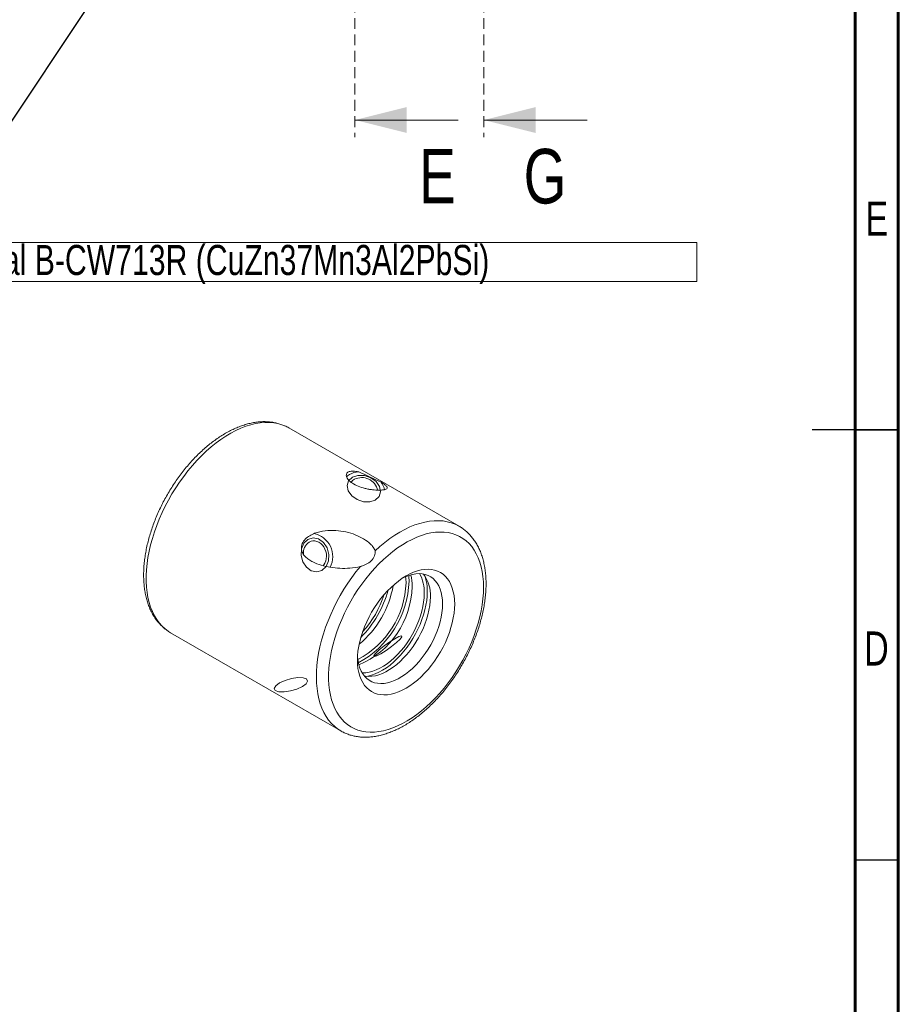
# Model space of a CAD drawing. Header units: millimetres. Extents: x 15 to 589, y 5 to 415.
# Tile 14 of 16: x 487 to 589, y 143 to 258. Entities that reach past the tile are written whole.
import ezdxf

# ---------------------------------------------------------------- set-up
doc = ezdxf.new("R2010")
doc.units = ezdxf.units.MM
doc.linetypes.add('HIDDEN', pattern=[1.905, 1.27, -0.635])
doc.styles.add('SLDTEXTSTYLE0', font='TXT', dxfattribs={"width": 0.75})
doc.dimstyles.new('SLDDIMSTYLE14', dxfattribs={"dimtxt": 0.18, "dimasz": 1.016, "dimexe": 0, "dimexo": 0.0625, "dimgap": 0, "dimtad": 0, "dimtih": 1, "dimtoh": 1, "dimdec": 0, "dimrnd": 1e-09, "dimzin": 0, "dimdsep": 46, "dimtxsty": 'Standard', "dimblk1": 'DOT', "dimblk2": 'DOT', "dimsah": 1, "dimcen": 0.09, "dimadec": 0, "dimazin": 0, "dimtfac": 1.016, "dimtdec": 0, "dimtofl": 0, "dimtmove": 0, "dimatfit": 3, "dimldrblk": 'DOT', "dimfxl": 0, "dimfrac": 2, "dimtolj": 1, "dimtzin": 0, "dimarcsym": 0})

# ---------------------------------------------------------------- blocks, each defined once
blk = doc.blocks.new('SW_NOTE_9')
at = {"color": 0, "linetype": 'Continuous', "lineweight": 0}
for p, q in [((0, -2.42), (0, 2.09)), ((0, 2.09), (90.52, 2.09)), ((90.52, 2.09), (90.52, -2.42)), ((90.52, -2.42), (0, -2.42))]:
    blk.add_line(p, q, dxfattribs=at)
at = {"color": 0, "linetype": 'Continuous', "lineweight": 0, "insert": (0.07, 1.82), "char_height": 3.5, "attachment_point": 1, "style": 'SLDTEXTSTYLE0'}
blk.add_mtext('Material B-CW713R (CuZn37Mn3Al2PbSi)', dxfattribs=at)
blk = doc.blocks.new('_DOT')
at = {"color": 0, "linetype": 'ByBlock', "lineweight": -2}
blk.add_line((-0.5, 0), (-1, 0), dxfattribs=at)
at = {"color": 0, "linetype": 'ByBlock', "const_width": 0.5}
blk.add_lwpolyline([(-0.25, 0, 1), (0.25, 0, 1)], format="xyb", close=True, dxfattribs=at)

msp = doc.modelspace()

# ---------------------------------------------------------------- linework, layer by layer
at = {"color": 7, "linetype": 'Continuous', "lineweight": 60}
for p, q in [((589, 415), (589, 5)), ((584, 410), (584, 10))]:
    msp.add_line(p, q, dxfattribs=at)
at = {"color": 7, "linetype": 'HIDDEN', "lineweight": 0}
for p, q in [((525.8061224, 366.4927567), (525.8061224, 244.0427567)), ((540.8061224, 366.4927567), (540.8061224, 244.0427567))]:
    msp.add_line(p, q, dxfattribs=at)
at = {"color": 7, "linetype": 'Continuous', "lineweight": 0}
for p, q in [((537.8061224, 246.0427567), (525.8061224, 246.0427567)), ((552.8061224, 246.0427567), (540.8061224, 246.0427567))]:
    msp.add_line(p, q, dxfattribs=at)
at = {"color": 7, "linetype": 'Continuous', "lineweight": 15}
for p, q in [((537.9115317, 198.8002776), (518.1125413, 210.2299915)), ((537.9115317, 198.8002776), (537.8987224, 198.8076442)), ((504.3636584, 186.4136469), (524.1626489, 174.983933)), ((504.3636584, 186.4136469), (504.3791994, 186.4047165)), ((524.1626489, 174.983933), (524.1806568, 174.9735925))]:
    msp.add_line(p, q, dxfattribs=at)
at = {"color": 7, "linetype": 'Continuous', "lineweight": 30}
for p, q in [((589.001, 210), (578.999, 210)), ((584, 210), (589, 210)), ((584, 160), (589, 160))]:
    msp.add_line(p, q, dxfattribs=at)
at = {"color": 1, "linetype": 'Continuous', "lineweight": 15, "flags": 128}
for points in [[(518.1125413, 210.2299915), (517.7438683, 210.4211304), (517.3001153, 210.5993093), (516.8346626, 210.7335382), (516.3491751, 210.8233362), (515.8453915, 210.8683818), (515.3251147, 210.8685141), (514.7902076, 210.8237333), (514.242585, 210.734198), (513.6842071, 210.6002298), (513.1170727, 210.4223082), (512.5432121, 210.2010698), (511.9646795, 209.9373066), (511.3835459, 209.6319633), (510.8018917, 209.2861327), (510.2217991, 208.9010526), (509.6453444, 208.4781013), (509.0745915, 208.0187933), (508.5115833, 207.5247726), (507.9583355, 206.9978082), (507.4168282, 206.4397853), (506.8890001, 205.8527023), (506.3767408, 205.2386614), (505.8818837, 204.5998595), (505.4062002, 203.9385837), (504.9513943, 203.2572019), (504.5190927, 202.5581519), (504.1108432, 201.8439373), (503.7281077, 201.1171151), (503.3722552, 200.3802851), (503.0445615, 199.6360873), (502.7461981, 198.8871844), (502.4782337, 198.1362582), (502.2416265, 197.3859955), (502.0372255, 196.6390831), (501.8657603, 195.8981945), (501.7278466, 195.165982), (501.6239763, 194.4450663), (501.5545223, 193.7380284), (501.5197333, 193.0473996), (501.5197333, 192.3756517), (501.5545223, 191.7251893), (501.6239763, 191.0983414), (501.7278466, 190.4973517), (501.8657603, 189.924371), (502.0372255, 189.3814519), (502.2416265, 188.8705359), (502.4782337, 188.393454), (502.7461981, 187.9519129), (503.0445615, 187.5474931), (503.3722552, 187.1816425), (503.7281077, 186.8556709), (504.1108432, 186.5707458), (504.3636584, 186.4136469)], [(537.8987224, 198.8076442), (537.886779, 198.8144644), (537.4592328, 199.0290893), (537.0084196, 199.199743), (536.5359739, 199.3258085), (536.0436058, 199.4068277), (535.5330998, 199.442508), (535.0063054, 199.4327195), (534.4651309, 199.3774978), (533.9115373, 199.2770432), (533.3475297, 199.13172), (532.7751518, 198.9420534), (532.196477, 198.7087316), (531.613602, 198.4325999), (531.0286383, 198.1146583), (530.4437052, 197.756058), (529.8609219, 197.3580998), (529.2823996, 196.922224), (528.7102344, 196.4500109), (528.1464991, 195.9431703)], [(526.4297272, 194.1191168), (525.9229726, 193.4885722), (525.4347455, 192.8341291), (524.9668147, 192.1581583), (524.5208767, 191.4631101), (524.0985455, 190.751501), (523.7013517, 190.0259095), (523.3307347, 189.2889652), (522.9880367, 188.5433377), (522.674499, 187.7917271), (522.3912584, 187.0368577), (522.1393407, 186.2814642), (521.9196582, 185.5282828), (521.7330076, 184.7800424), (521.5800639, 184.0394534), (521.4613817, 183.3091992), (521.3773916, 182.5919259), (521.3283972, 181.8902313), (521.3145763, 181.206658), (521.335979, 180.5436824), (521.3925269, 179.903706), (521.4840165, 179.2890481), (521.6101159, 178.7019351), (521.7703675, 178.1444937), (521.9641916, 177.6187444), (522.1908857, 177.1265911), (522.4496285, 176.6698168), (522.7394829, 176.2500772), (523.0593979, 175.8688918), (523.4082151, 175.527642), (523.7846714, 175.2275649), (524.1626489, 174.983933)]]:
    msp.add_lwpolyline(points, dxfattribs=at)
at = {"color": 7, "linetype": 'Continuous', "lineweight": 15, "flags": 128}
for points in [[(525.1785487, 204.8219705), (524.9444055, 204.6603035), (524.8262414, 204.552742)], [(522.0872015, 194.1866428), (522.1768113, 194.2926052), (522.3118316, 194.5087717), (522.4115175, 194.7539128), (522.4728405, 195.0205786), (522.4939367, 195.3006674), (522.4741648, 195.5856692), (522.4141263, 195.8669237), (522.3156446, 196.1358851), (522.1817131, 196.3843822), (522.0164003, 196.6048631), (521.82473, 196.7906292), (521.6125249, 196.9360368), (521.3862335, 197.0366668), (521.1527317, 197.0894616), (520.9191141, 197.0928179), (520.6924786, 197.0466334), (520.4797118, 196.952311)], [(540.7598079, 191.6885032), (540.7423683, 192.3256771), (540.6901161, 192.9402501), (540.6032541, 193.5298449), (540.4821181, 194.0921802), (540.327177, 194.6250807), (540.1390296, 195.1264845), (539.9184046, 195.5944518), (539.6661551, 196.0271721), (539.3832569, 196.4229712), (539.0708045, 196.7803181), (538.7300071, 197.09783), (538.362183, 197.3742795), (537.9687553, 197.6085953), (537.551246, 197.7998726), (537.1112701, 197.9473701), (536.65053, 198.0505177), (536.1708083, 198.1089162), (535.6739612, 198.12234), (535.1619102, 198.0907362), (534.636637, 198.0142291), (534.1001735, 197.8931127), (533.5545952, 197.7278564), (533.0020126, 197.5190993), (532.4445639, 197.2676491), (531.8844057, 196.9744791), (531.3237049, 196.6407227), (530.764631, 196.2676716), (530.2093468, 195.856769), (529.6600007, 195.4096044), (529.1187179, 194.9279081), (528.5875925, 194.4135443), (528.0686796, 193.868501), (527.5639862, 193.294889), (527.0754657, 192.6949264), (526.6050071, 192.0709349), (526.1544313, 191.4253276), (525.7254811, 190.7606028), (525.3198163, 190.079333), (524.9390064, 189.3841528), (524.5845237, 188.6777521), (524.2577414, 187.962864), (523.9599219, 187.2422538), (523.6922183, 186.5187095), (523.4556665, 185.7950311), (523.2511818, 185.0740178), (523.0795546, 184.3584586), (522.9414486, 183.6511223), (522.8373999, 182.9547459), (522.7678088, 182.2720229), (522.7329462, 181.6055948), (522.7329462, 180.95804), (522.7678088, 180.3318636), (522.8373999, 179.7294886), (522.9414486, 179.1532443), (523.0795546, 178.6053618), (523.2511818, 178.0879592), (523.4556665, 177.6030389), (523.6922183, 177.1524774), (523.9599219, 176.7380171), (524.2577414, 176.3612619), (524.5845237, 176.0236686), (524.9390064, 175.726545), (525.3198163, 175.4710386), (525.7254811, 175.2581393), (526.1544313, 175.0886699), (526.6050071, 174.9632864), (527.0754657, 174.8824748), (527.5639862, 174.8465459), (528.0686796, 174.8556405), (528.5875925, 174.9097214), (529.1187179, 175.0085819), (529.6600007, 175.1518373), (530.2093468, 175.3389342), (530.764631, 175.5691492), (531.3237049, 175.8415911), (531.8844057, 176.1552059), (532.4445639, 176.508781), (533.0020126, 176.9009473), (533.5545952, 177.3301884), (534.1001735, 177.7948435), (534.636637, 178.2931146), (535.1619102, 178.823075), (535.6739612, 179.3826727), (536.1708083, 179.969744), (536.65053, 180.5820174), (537.1112701, 181.2171242), (537.551246, 181.872607), (537.9687553, 182.5459304), (538.362183, 183.234488), (538.7300071, 183.9356182), (539.0708045, 184.6466065), (539.3832569, 185.3647032), (539.6661551, 186.0871297), (539.9184046, 186.811091), (540.1390296, 187.5337865), (540.327177, 188.2524207), (540.4821181, 188.9642124), (540.6032541, 189.6664082), (540.6901161, 190.3562918), (540.7423683, 191.0311939), (540.7598079, 191.6885032)], [(526.0873421, 183.2182689), (526.1047803, 182.7158154), (526.1569877, 182.2365935), (526.2436417, 181.7835575), (526.3642083, 181.3595006), (526.5179446, 180.9670373), (526.7039024, 180.6085874), (526.9209356, 180.286361), (527.1677054, 180.0023442), (527.4426909, 179.7582883), (527.7441966, 179.5556983), (528.0703635, 179.3958228), (528.419181, 179.2796478), (528.7884983, 179.2078895), (529.1760384, 179.1809897), (529.5794121, 179.1991151), (529.9961325, 179.2621538), (530.4236302, 179.369717), (530.8592696, 179.5211415), (531.3003649, 179.7154932), (531.7441966, 179.9515747), (532.1880282, 180.2279304), (532.6291236, 180.5428565), (533.0647629, 180.8944105), (533.4922607, 181.2804256), (533.908981, 181.6985221), (534.3123547, 182.146122), (534.6998948, 182.6204661), (535.0692122, 183.1186291), (535.4180297, 183.6375402), (535.7441966, 184.174), (536.0457023, 184.7247011), (536.3206878, 185.2862484), (536.5674575, 185.8551796), (536.7844908, 186.4279872), (536.9704486, 187.0011394), (537.1241848, 187.5711028), (537.2447515, 188.134363), (537.3314054, 188.6874475), (537.3836128, 189.2269468), (537.4010511, 189.7495341), (537.3836128, 190.2519877), (537.3314054, 190.7312096), (537.2447515, 191.1842456), (537.1241848, 191.6083025), (536.9704486, 192.0007658), (536.7844908, 192.3592157), (536.5674575, 192.6814421), (536.3206878, 192.9654589), (536.0457023, 193.2095148), (535.7441966, 193.4121048), (535.4180297, 193.5719803), (535.0692122, 193.6881553), (534.6998948, 193.7599136), (534.3123547, 193.7868134), (533.908981, 193.768688), (533.4922607, 193.7056493), (533.0647629, 193.5980861), (532.6291236, 193.4466616), (532.1880282, 193.2523099), (531.7441966, 193.0162284), (531.3003649, 192.7398727), (530.8592696, 192.4249466), (530.4236302, 192.0733926), (529.9961325, 191.6873775), (529.5794121, 191.269281), (529.1760384, 190.8216811), (528.7884983, 190.347337), (528.419181, 189.849174), (528.0703635, 189.3302629), (527.7441966, 188.7938031), (527.4426909, 188.243102), (527.1677054, 187.6815547), (526.9209356, 187.1126235), (526.7039024, 186.5398159), (526.5179446, 185.9666637), (526.3642083, 185.3967003), (526.2436417, 184.8334401), (526.1569877, 184.2803556), (526.1047803, 183.7408563), (526.0873421, 183.2182689)], [(531.3779742, 192.791108), (531.6657965, 192.92454), (532.0798995, 193.0816024), (532.4864892, 193.1940696), (532.8826358, 193.261131), (533.2654853, 193.2823032), (533.6322789, 193.2574337), (533.9803743, 193.1867023), (534.3072633, 193.0706182), (534.6105906, 192.9100174), (534.8881707, 192.7060575), (535.1380037, 192.4602081), (535.3582898, 192.1742405), (535.5474413, 191.8502148), (535.7040955, 191.4904658), (535.8271241, 191.0975855), (535.9156401, 190.6744046), (535.9690062, 190.2239722), (535.986838, 189.7495338), (535.9690062, 189.2545072), (535.9156401, 188.7424596), (535.8271241, 188.2170804), (535.7040955, 187.6821543), (535.5474413, 187.1415361), (535.3582898, 186.5991208), (535.1380037, 186.0588163), (534.8881707, 185.5245159), (534.6105906, 185.0000687), (534.3072633, 184.4892538), (533.9803743, 183.9957516), (533.6322789, 183.5231178), (533.2654853, 183.0747574), (532.8826358, 182.653901), (532.4864892, 182.2635813), (532.0798995, 181.9066101), (531.6657965, 181.5855592), (531.2471636, 181.3027424), (530.8270171, 181.060197), (530.4083842, 180.8596706), (529.9942812, 180.7026082), (529.5876915, 180.590141), (529.1915449, 180.5230796), (528.8086954, 180.5019074), (528.4419018, 180.5267769), (528.0938063, 180.5975082), (527.7669173, 180.7135924), (527.4635901, 180.8741932), (527.18601, 181.0781531), (526.9361769, 181.3240025), (526.7158908, 181.6099701), (526.5267394, 181.9339958), (526.3700852, 182.2937448), (526.2470565, 182.6866251), (526.1585406, 183.109806), (526.1051745, 183.5602384), (526.0991504, 183.6469264)], [(531.7441972, 192.1987581), (531.7263655, 192.6731966), (531.6995571, 192.9389009)], [(532.0977503, 192.40286), (532.0801043, 192.8918406), (532.0636809, 193.0762432)], [(526.6412575, 181.7270978), (526.6873747, 181.7265197), (527.0702242, 181.747692), (527.4663708, 181.8147534), (527.8729605, 181.9272206), (528.2870635, 182.0842829), (528.7056964, 182.2848093), (529.1258429, 182.5273547), (529.5444758, 182.8101716), (529.9585788, 183.1312224), (530.3651685, 183.4881937), (530.7613151, 183.8785134), (531.1441646, 184.2993697), (531.5109582, 184.7477302), (531.8590536, 185.220364), (532.1859426, 185.7138661), (532.4892699, 186.2246811), (532.76685, 186.7491282), (533.016683, 187.2834287), (533.2369691, 187.8237332), (533.4261206, 188.3661485), (533.5827748, 188.9067667), (533.7058034, 189.4416928), (533.7943194, 189.967072), (533.8476855, 190.4791196), (533.8655173, 190.9741461)], [(526.9024228, 181.362957), (527.027688, 181.3431851), (527.3944816, 181.3183156), (527.7773311, 181.3394878), (528.1734777, 181.4065493), (528.5800674, 181.5190165), (528.9941704, 181.6760788), (529.4128033, 181.8766052), (529.8329498, 182.1191506), (530.2515827, 182.4019675), (530.6656857, 182.7230183), (531.0722754, 183.0799895), (531.468422, 183.4703093), (531.8512715, 183.8911656), (532.2180651, 184.3395261), (532.5661605, 184.8121599), (532.8930495, 185.305662), (533.1963768, 185.816477), (533.4739569, 186.3409241), (533.7237899, 186.8752245), (533.944076, 187.4155291), (534.1332275, 187.9579444), (534.2898817, 188.4985625), (534.4129103, 189.0334886), (534.5014263, 189.5588679), (534.5547924, 190.0709155), (534.5726242, 190.565942)], [(527.1767625, 181.3273603), (527.3181705, 181.3548716), (527.7356742, 181.4649499), (528.1610312, 181.6192945), (528.591411, 181.8168782), (529.0239492, 182.0563866), (529.4557676, 182.3362254), (529.8839923, 182.6545323), (530.3057737, 183.0091894), (530.7183049, 183.3978361), (531.1188404, 183.8178859), (531.5047149, 184.2665439), (531.8733605, 184.7408246), (532.2223236, 185.2375709), (532.5492824, 185.7534774), (532.8520604, 186.2851109), (533.1286435, 186.8289336), (533.3771904, 187.3813263), (533.5960471, 187.9386129), (533.7837573, 188.4970845), (533.9390721, 189.053025), (534.0609578, 189.6027347), (534.1486028, 190.142555), (534.2014244, 190.6688938), (534.2190704, 191.178248)]]:
    msp.add_lwpolyline(points, dxfattribs=at)
at = {"color": 7, "linetype": 'Continuous', "lineweight": 0, "flags": 128}
for points in [[(525.4254927, 202.3484128), (525.0245853, 202.917889), (524.9000136, 203.5249584), (525.0707426, 204.0772001), (525.5107802, 204.4905404), (526.1531348, 204.7020519), (526.9000136, 204.6795339), (527.6377112, 204.4264145), (528.2539198, 203.981229), (528.6548272, 203.4117528), (528.7793989, 202.8046834), (528.6086699, 202.2524417), (528.1686323, 201.8391014), (527.5262777, 201.6275899), (526.7793989, 201.6501079), (526.0417013, 201.9032273), (525.4254927, 202.3484128)], [(519.734705, 194.6459405), (519.5319383, 195.3992177), (519.5753421, 196.162106), (519.8583087, 196.8184627), (520.337759, 197.2683632), (520.9407009, 197.4433144), (521.5753421, 197.3166815), (522.1450642, 196.9077432), (522.5631321, 196.2787567), (522.7658989, 195.5254795), (522.722495, 194.7625911), (522.4395284, 194.1062345), (521.9600781, 193.656334), (521.3571362, 193.4813828), (520.722495, 193.6080157), (520.1527729, 194.016954), (519.734705, 194.6459405)], [(531.0484135, 185.6564615), (530.6303456, 185.2615845), (530.0606235, 184.8025332), (529.4259823, 184.349194), (528.8230404, 183.9705837), (528.3435901, 183.7243423), (528.0606235, 183.6479578), (528.0172197, 183.753059), (528.2199864, 184.0236453), (528.6380543, 184.4185223), (529.2077764, 184.8775736), (529.8424176, 185.3309128), (530.4453595, 185.7095231), (530.9248098, 185.9557645), (531.2077764, 186.0321491), (531.2511802, 185.9270478), (531.0484135, 185.6564615)], [(519.7686384, 181.180443), (519.1524299, 181.1981353), (518.4147323, 181.0888433), (517.6678534, 180.8692059), (517.0254988, 180.5726607), (516.5854612, 180.2443542), (516.4147323, 179.9342679), (516.5393039, 179.6896098), (516.9402113, 179.5476267), (517.5564199, 179.5299344), (518.2941175, 179.6392264), (519.0409964, 179.8588638), (519.6833509, 180.155409), (520.1233886, 180.4837155), (520.2941175, 180.7938018), (520.1695458, 181.0384599), (519.7686384, 181.180443)]]:
    msp.add_lwpolyline(points, dxfattribs=at)
at = {"color": 7, "linetype": 'Continuous', "lineweight": 15}
for centre, radius, start, end in [((526.2924462, 202.806687), 2.3026365, 91.418704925, 118.930523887), ((526.2395459, 203.3669121), 1.0204009, 119.096561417, 148.358720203), ((526.5913076, 202.5645669), 1.8943572, 12.981411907, 116.591532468), ((527.2762632, 202.6739348), 1.9999685, 10.688912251, 38.506524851), ((520.5165709, 195.277692), 2.7057622, 332.154899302, 79.600415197), ((521.3708933, 195.6590615), 1.5705727, 124.57082529, 184.987838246), ((520.846583, 192.8177929), 11.2588159, 298.362924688, 357.887940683), ((527.1922577, 191.8507969), 5.2593908, 359.343703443, 14.245528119), ((529.4370764, 191.1314074), 4.4312323, 357.966187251, 29.029781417), ((530.5848234, 190.8095469), 3.9952345, 356.504286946, 37.427194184), ((528.9680667, 191.2837059), 5.2520625, 358.849461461, 19.280383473), ((521.3153781, 192.5511406), 10.4347708, 297.489871, 358.064752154), ((522.3641383, 191.9915699), 10.0891679, 292.645308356, 358.858369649), ((519.1277128, 193.7672424), 11.2709895, 309.448407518, 350.556969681), ((517.6047687, 194.6464191), 12.4949565, 315.299153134, 344.706225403), ((517.979668, 194.4299945), 11.772385, 317.765018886, 342.240358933)]:
    msp.add_arc(centre, radius, start, end, dxfattribs=at)
msp.add_ellipse((543.8941905, 179.4698593), major_axis=(27.4351034, -26.0829864), ratio=0.285435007, start_param=2.3938186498, end_param=2.5060419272, dxfattribs=at)
for points, knots in [([(518.0961297, 210.2331003), (518.019108, 210.2781986), (517.80331, 210.4045543), (517.4251485, 210.569336), (516.9660879, 210.7298903), (516.4884337, 210.8484253), (515.9945915, 210.9269777), (515.4853028, 210.9645467), (514.9619057, 210.9609206), (514.4258139, 210.9157254), (513.8787145, 210.8287935), (513.3225016, 210.7001581), (512.7592405, 210.5301286), (512.1910823, 210.3192869), (511.620191, 210.0684752), (511.048683, 209.7787505), (510.4786071, 209.451347), (509.9119223, 209.0876361), (509.3504795, 208.6890885), (508.7960217, 208.2572244), (508.2502055, 207.7936184), (507.7146331, 207.2998992), (507.1908689, 206.7777493), (506.6804348, 206.228909), (506.1848147, 205.6551748), (505.705464, 205.0583913), (505.2437902, 204.440463), (504.8011682, 203.8033373), (504.3789245, 203.1490101), (503.9783359, 202.4795192), (503.6006384, 201.79694), (503.2470062, 201.1033883), (502.9185574, 200.4010008), (502.6163496, 199.6919235), (502.3413637, 198.9783126), (502.0945316, 198.2623215), (501.8767083, 197.5461067), (501.6886941, 196.8318139), (501.5312194, 196.1215826), (501.4049589, 195.417535), (501.3105247, 194.7217841), (501.2484708, 194.0364359), (501.2192911, 193.3635942), (501.2234149, 192.7053721), (501.2611945, 192.0639404), (501.3328836, 191.4415394), (501.4385916, 190.8404777), (501.5782532, 190.263106), (501.7515833, 189.711795), (501.9580259, 189.1889162), (502.1967235, 188.6967529), (502.466523, 188.2374411), (502.7659595, 187.8127663), (503.0935456, 187.4244972), (503.4470546, 187.0728989), (503.82666, 186.7621293), (504.139615, 186.5401754), (504.3328904, 186.4355359), (504.3840351, 186.4078462)], [0, 0, 0, 0, 0.009581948, 0.0268465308, 0.0441232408, 0.0614611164, 0.0789026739, 0.0964802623, 0.1142134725, 0.1321082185, 0.1501575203, 0.1683440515, 0.1866438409, 0.2050302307, 0.2234773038, 0.2419621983, 0.2604663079, 0.2789738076, 0.2974738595, 0.3159608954, 0.3344318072, 0.3528853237, 0.3713215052, 0.3897413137, 0.4081463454, 0.4265386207, 0.4449203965, 0.4632941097, 0.4816623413, 0.5000276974, 0.5183928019, 0.5367598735, 0.5551311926, 0.5735094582, 0.5918973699, 0.610297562, 0.6287126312, 0.6471450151, 0.6655968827, 0.6840700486, 0.7025656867, 0.7210840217, 0.7396239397, 0.758182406, 0.7767537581, 0.7953264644, 0.8138841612, 0.8324069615, 0.8508700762, 0.8692449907, 0.8875020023, 0.9056140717, 0.9235614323, 0.9413358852, 0.9589435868, 0.9764056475, 0.9937564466, 1, 1, 1, 1]), ([(526.2354364, 205.1086177), (526.0029673, 205.16694), (525.796765, 205.1987281), (525.5202584, 205.2090548), (525.4341464, 205.2060351), (525.2781561, 205.1877845), (525.2075537, 205.1725951), (525.0811745, 205.1304413), (525.0251766, 205.1032146), (524.9314954, 205.0387784), (524.8934, 205.0015327), (524.8055909, 204.8758575), (524.7829009, 204.7720078), (524.8080491, 204.6014655), (524.8260416, 204.5419055), (524.8822284, 204.4180684), (524.9207524, 204.3535611), (525.016312, 204.2248061), (525.0734987, 204.160055), (525.2071853, 204.0304642), (525.2843928, 203.9651051), (525.5426033, 203.7734303), (525.7460028, 203.6535302), (526.2219374, 203.4313119), (526.4820545, 203.3349771), (526.902628, 203.21324), (527.0465918, 203.1769876), (527.3320494, 203.114746), (527.4749763, 203.0883324), (527.7609591, 203.0444119), (527.8999036, 203.0275694), (528.1655736, 203.0030175), (528.2942772, 202.9951859), (528.5335667, 202.9877755), (528.6437299, 202.9881011), (528.8465757, 202.99539), (528.9390922, 203.0024317), (529.1834195, 203.0313204), (529.3069859, 203.0613356), (529.4775774, 203.1349656), (529.5270039, 203.1791385), (529.5608236, 203.2814377), (529.5455596, 203.3386637), (529.453093, 203.4708543), (529.3760612, 203.5449192), (529.2144224, 203.6709597), (529.1526399, 203.7156463), (529.0107701, 203.8121146), (528.9303756, 203.864061), (528.8413129, 203.9191229)], [0, 0, 0, 0, 0.0625, 0.0625, 0.09375, 0.09375, 0.125, 0.125, 0.15625, 0.15625, 0.1875, 0.1875, 0.25, 0.25, 0.28125, 0.28125, 0.3125, 0.3125, 0.34375, 0.34375, 0.375, 0.375, 0.4375, 0.4375, 0.5, 0.5, 0.53125, 0.53125, 0.5625, 0.5625, 0.59375, 0.59375, 0.625, 0.625, 0.65625, 0.65625, 0.6875, 0.6875, 0.75, 0.75, 0.8125, 0.8125, 0.875, 0.875, 0.9375, 0.9375, 0.96875, 0.96875, 1, 1, 1, 1]), ([(528.1464989, 195.9431708), (528.0965335, 196.0930353), (528.0219038, 196.2296298), (527.8422147, 196.4874837), (527.7366138, 196.6085497), (527.3840714, 196.9538725), (527.1111802, 197.152676), (526.5131555, 197.5087306), (526.1845688, 197.6661282), (525.4950682, 197.9329365), (525.1334192, 198.0431494), (524.3763431, 198.2132096), (523.9802944, 198.2725676), (523.1779885, 198.3255128), (522.7680881, 198.3203538), (521.9326303, 198.2215666), (521.5185967, 198.1302873), (520.9146238, 197.8962365), (520.7206551, 197.8033844), (520.3523527, 197.5781119), (520.1779052, 197.4448818), (519.9542985, 197.2145825), (519.8849884, 197.131366), (519.7653825, 196.9577427), (519.7146474, 196.867164), (519.5934345, 196.5828554), (519.5597305, 196.3846083), (519.5841611, 196.0074682), (519.6408937, 195.8303844), (519.8050989, 195.5160691), (519.9136987, 195.3748239), (520.1572173, 195.1234462), (520.2918488, 195.0130282), (520.5783706, 194.8131151), (520.7311896, 194.7233923), (521.2031431, 194.4820268), (521.5349614, 194.3569484), (522.222192, 194.1532397), (522.5788016, 194.0750295), (523.3108953, 193.9595773), (523.6827731, 193.9228318), (524.4403412, 193.8908379), (524.8258944, 193.8953023), (525.617519, 193.9581741), (526.0222588, 194.0155747), (526.4297271, 194.1191171)], [0, 0, 0, 0, 0.03125, 0.03125, 0.0625, 0.0625, 0.125, 0.125, 0.1875, 0.1875, 0.25, 0.25, 0.3125, 0.3125, 0.375, 0.375, 0.4375, 0.4375, 0.46875, 0.46875, 0.5, 0.5, 0.515625, 0.515625, 0.53125, 0.53125, 0.5625, 0.5625, 0.59375, 0.59375, 0.625, 0.625, 0.65625, 0.65625, 0.6875, 0.6875, 0.75, 0.75, 0.8125, 0.8125, 0.875, 0.875, 0.9375, 0.9375, 1, 1, 1, 1]), ([(541.0527015, 192.0967069), (541.051756, 192.2129041), (541.0490271, 192.5482971), (541.0187147, 193.0901649), (540.9506036, 193.7145418), (540.8480102, 194.3176746), (540.711572, 194.8973961), (540.5413936, 195.4512651), (540.3380468, 195.9769283), (540.1023491, 196.4720838), (539.8354269, 196.9345818), (539.5387222, 197.362596), (539.2137198, 197.7543593), (538.8625821, 198.1094508), (538.4853802, 198.4241387), (538.1622247, 198.6563681), (537.9573533, 198.7691444), (537.8941409, 198.8039412)], [0, 0, 0, 0, 0.0388533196, 0.1121466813, 0.1854800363, 0.258760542, 0.3319115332, 0.4048368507, 0.4774249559, 0.5495583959, 0.6211287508, 0.6920543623, 0.762298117, 0.8318785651, 0.9008736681, 0.9694148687, 1, 1, 1, 1]), ([(526.4297271, 194.1191171), (526.5460947, 194.1486875), (526.6624498, 194.1825311), (526.8925319, 194.2639521), (527.0065026, 194.311859), (527.3278732, 194.474654), (527.5235984, 194.6131001), (527.8522494, 194.9393624), (527.9900179, 195.1308804), (528.1221447, 195.4392586), (528.153891, 195.5470383), (528.1803134, 195.7556679), (528.1748645, 195.8580921), (528.1464989, 195.9431708)], [0, 0, 0, 0, 0.125, 0.125, 0.25, 0.25, 0.5, 0.5, 0.75, 0.75, 0.875, 0.875, 1, 1, 1, 1]), ([(524.1858172, 174.9765826), (524.2740295, 174.9258216), (524.5016219, 174.7948555), (524.892571, 174.6277182), (525.353446, 174.4711306), (525.8326689, 174.3563518), (526.3280192, 174.2816498), (526.8386935, 174.2479519), (527.3633547, 174.255488), (527.9005594, 174.3046172), (528.4486039, 174.395491), (529.0055717, 174.5280496), (529.5693873, 174.7019597), (530.1378958, 174.9166121), (530.7089343, 175.1711441), (531.2803952, 175.4644798), (531.8502323, 175.7953701), (532.416501, 176.1624315), (532.9773569, 176.5641894), (533.5310679, 176.9991173), (534.0759872, 177.465634), (534.6105101, 177.9621099), (535.1330814, 178.4868536), (535.6421816, 179.0381192), (536.1363262, 179.61411), (536.6140696, 180.2129698), (537.0740022, 180.8327946), (537.5147584, 181.4716287), (537.9350119, 182.1274748), (538.333492, 182.7982907), (538.7089694, 183.4819952), (539.060272, 184.1764728), (539.3862868, 184.8795842), (539.6859695, 185.58918), (539.9583337, 186.303109), (540.2024664, 187.0192121), (540.4175088, 187.7353382), (540.602672, 188.4493373), (540.7572321, 189.1590793), (540.8804985, 189.8624247), (540.9719612, 190.5573163), (541.0307016, 191.2414515), (541.0511687, 191.7523402), (541.0524253, 192.0346528), (541.0527015, 192.0967069)], [0, 0, 0, 0, 0.0146398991, 0.0377716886, 0.0609261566, 0.0841684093, 0.1075543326, 0.1311257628, 0.1549072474, 0.1789049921, 0.2031081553, 0.2274924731, 0.2520252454, 0.2766706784, 0.3013943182, 0.3261660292, 0.3509614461, 0.3757595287, 0.4005467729, 0.4253160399, 0.4500634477, 0.474787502, 0.4994883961, 0.5241675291, 0.5488270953, 0.5734698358, 0.5980988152, 0.6227173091, 0.6473287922, 0.6719367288, 0.6965447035, 0.7211555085, 0.7457723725, 0.7703988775, 0.7950386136, 0.8196951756, 0.8443719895, 0.869072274, 0.8937989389, 0.9185543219, 0.9433399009, 0.9681558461, 0.9930004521, 1, 1, 1, 1])]:
    msp.add_open_spline(points, degree=3, knots=knots, dxfattribs=at)
at = {"color": 7, "linetype": 'Continuous', "lineweight": 0}
for points in [[(525.8061224, 246.0427567), (531.8061224, 244.5427567), (531.8061224, 247.5427567)], [(540.8061224, 246.0427567), (546.8061224, 244.5427567), (546.8061224, 247.5427567)]]:
    msp.add_solid(points, dxfattribs=at)

# ---------------------------------------------------------------- block references
msp.add_blockref('SW_NOTE_9', (475.0289017, 229.6950867), dxfattribs=at)

# ---------------------------------------------------------------- texts
at = {"color": 7, "linetype": 'Continuous', "char_height": 6.35, "attachment_point": 1, "style": 'SLDTEXTSTYLE0'}
for s, insert in [('G', (545.4269326, 242.6861833)), ('E', (533.2679413, 242.6861833))]:
    msp.add_mtext(s, dxfattribs=dict(at, insert=insert))
at = {"color": 7, "linetype": 'Continuous', "lineweight": 0, "char_height": 3.96875, "attachment_point": 2, "style": 'SLDTEXTSTYLE0'}
for s, insert in [('E', (586.5078089, 236.5601544)), ('D', (586.4526873, 186.5601544))]:
    msp.add_mtext(s, dxfattribs=dict(at, insert=insert))

# ---------------------------------------------------------------- leaders
at = {"color": 7, "linetype": 'Continuous', "lineweight": 0}
msp.add_leader([(510.7969689, 283.3650659), (475.0289017, 229.6950867)], dimstyle='SLDDIMSTYLE14', dxfattribs=at)

doc.saveas('drawing.dxf')
